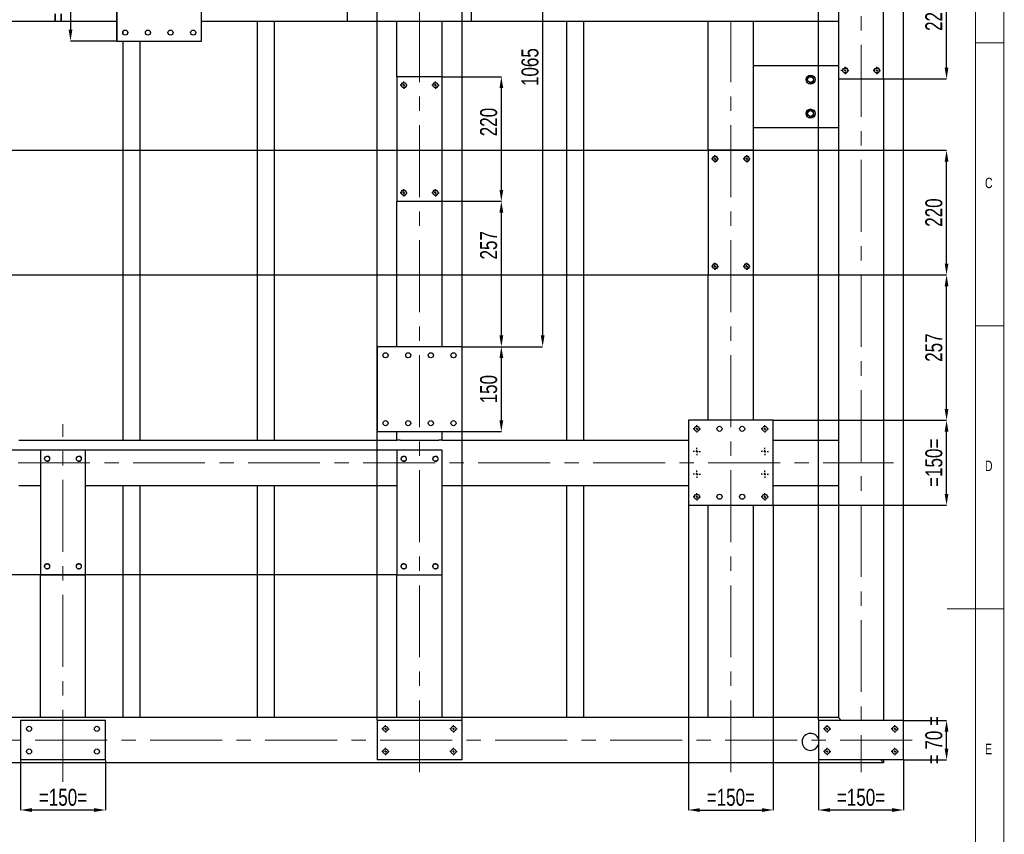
# Model space of a CAD drawing. Header units: millimetres. Extents: x 5 to 589, y 5 to 415.
# Tile 16 of 17: x 415 to 589, y 170 to 314. Entities that reach past the tile are written whole.
import ezdxf

# ---------------------------------------------------------------- set-up
doc = ezdxf.new("R2010")
doc.units = ezdxf.units.MM
doc.header["$PDSIZE"] = -1
doc.linetypes.add('CENTERX2', pattern=[20.32, 12.7, -2.54, 2.54, -2.54])
for name, color, linetype in [('COTES', 1, 'Continuous'), ('NOTES', 6, 'Continuous'), ('TRAIT-FINS', 9, 'Continuous'), ('TRAIT-MIXTES', 3, 'CENTERX2')]:
    doc.layers.add(name, color=color, linetype=linetype)
doc.layers.add('TRAIT-FORT', color=4, linetype='Continuous', lineweight=25)
doc.styles.add('SLDTEXTSTYLE0', font='TXT', dxfattribs={"width": 0.75})
doc.dimstyles.new('SLDDIMSTYLE2', dxfattribs={"dimtxt": 3, "dimasz": 2, "dimexe": 0, "dimexo": 0.0625, "dimgap": 0.75, "dimtad": 1, "dimdec": 0, "dimlfac": 10, "dimrnd": 1e-09, "dimzin": 12, "dimdsep": 46, "dimtxsty": 'SLDTEXTSTYLE0', "dimsah": 1, "dimcen": 0.09, "dimadec": 0, "dimazin": 3, "dimtfac": 1, "dimtdec": 0, "dimtofl": 0, "dimtmove": 0, "dimatfit": 3, "dimfxl": 1, "dimfrac": 2, "dimtolj": 1, "dimtzin": 12, "dimarcsym": 0})
doc.dimstyles.new('SLDDIMSTYLE3', dxfattribs={"dimtxt": 3, "dimasz": 2, "dimexe": 0, "dimexo": 0.0625, "dimgap": 0.75, "dimtad": 1, "dimdec": 0, "dimlfac": 10, "dimrnd": 1e-09, "dimzin": 12, "dimdsep": 46, "dimtxsty": 'SLDTEXTSTYLE0', "dimsah": 1, "dimcen": 0.09, "dimadec": 0, "dimazin": 3, "dimtfac": 1, "dimtdec": 0, "dimtmove": 0, "dimatfit": 0, "dimfxl": 1, "dimfrac": 2, "dimtolj": 1, "dimtzin": 12, "dimarcsym": 0})

# ---------------------------------------------------------------- blocks, each defined once
blk = doc.blocks.new('_D_26')
at = {"layer": 'COTES', "color": 0, "lineweight": -2, "transparency": 16777216}
for p, q in [((571.33, 190.3), (578.88, 190.3)), ((578.88, 185.3), (578.88, 188.3)), ((571.33, 183.3), (578.88, 183.3))]:
    blk.add_line(p, q, dxfattribs=at)
at = {"layer": 'COTES', "color": 0, "transparency": 16777216}
for points in [[(578.55, 188.3), (579.21, 188.3), (578.88, 190.3)], [(578.55, 185.3), (579.21, 185.3), (578.88, 183.3)]]:
    blk.add_solid(points, dxfattribs=at)
at = {"layer": 'Defpoints', "color": 0, "transparency": 16777216}
for p in [(571.27, 190.3), (578.88, 190.3), (571.27, 183.3)]:
    blk.add_point(p, dxfattribs=at)
at = {"layer": 'COTES', "color": 0, "transparency": 16777216, "insert": (575.13, 186.8), "char_height": 3, "attachment_point": 2, "rotation": 90, "style": 'SLDTEXTSTYLE0'}
blk.add_mtext('\\A1;= 70 =', dxfattribs=at)
blk = doc.blocks.new('_D_28')
at = {"layer": 'COTES', "color": 0, "lineweight": -2, "transparency": 16777216}
for p, q in [((478.27, 190.36), (478.27, 373.64)), ((491.27, 373.64), (480.27, 373.64)), ((493.27, 190.36), (493.27, 373.64))]:
    blk.add_line(p, q, dxfattribs=at)
at = {"layer": 'COTES', "color": 0, "transparency": 16777216}
for points in [[(480.27, 373.97), (480.27, 373.31), (478.27, 373.64)], [(491.27, 373.97), (491.27, 373.31), (493.27, 373.64)]]:
    blk.add_solid(points, dxfattribs=at)
at = {"layer": 'Defpoints', "color": 0, "transparency": 16777216}
for p in [(478.27, 373.64), (478.27, 190.3), (493.27, 190.3)]:
    blk.add_point(p, dxfattribs=at)
at = {"layer": 'COTES', "color": 0, "transparency": 16777216, "insert": (485.77, 377.39), "char_height": 3, "attachment_point": 2, "style": 'SLDTEXTSTYLE0'}
blk.add_mtext('\\A1;=150=', dxfattribs=at)
blk = doc.blocks.new('_D_29')
at = {"layer": 'COTES', "color": 0, "lineweight": -2, "transparency": 16777216}
for p, q in [((556.27, 190.36), (556.27, 373.64)), ((569.27, 373.64), (558.27, 373.64)), ((571.27, 190.36), (571.27, 373.64))]:
    blk.add_line(p, q, dxfattribs=at)
at = {"layer": 'COTES', "color": 0, "transparency": 16777216}
for points in [[(558.27, 373.97), (558.27, 373.31), (556.27, 373.64)], [(569.27, 373.97), (569.27, 373.31), (571.27, 373.64)]]:
    blk.add_solid(points, dxfattribs=at)
at = {"layer": 'Defpoints', "color": 0, "transparency": 16777216}
for p in [(556.27, 373.64), (556.27, 190.3), (571.27, 190.3)]:
    blk.add_point(p, dxfattribs=at)
at = {"layer": 'COTES', "color": 0, "transparency": 16777216, "insert": (563.77, 377.39), "char_height": 3, "attachment_point": 2, "style": 'SLDTEXTSTYLE0'}
blk.add_mtext('\\A1;=150=', dxfattribs=at)
blk = doc.blocks.new('_D_36')
at = {"layer": 'COTES', "color": 0, "lineweight": -2, "transparency": 16777216}
for p, q in [((533.27, 228.23), (533.27, 174.46)), ((548.27, 228.23), (548.27, 174.46)), ((535.27, 174.46), (546.27, 174.46))]:
    blk.add_line(p, q, dxfattribs=at)
at = {"layer": 'COTES', "color": 0, "transparency": 16777216}
for points in [[(535.27, 174.79), (535.27, 174.12), (533.27, 174.46)], [(546.27, 174.79), (546.27, 174.12), (548.27, 174.46)]]:
    blk.add_solid(points, dxfattribs=at)
at = {"layer": 'Defpoints', "color": 0, "transparency": 16777216}
for p in [(533.27, 228.3), (548.27, 228.3), (548.27, 174.46)]:
    blk.add_point(p, dxfattribs=at)
at = {"layer": 'COTES', "color": 0, "transparency": 16777216, "insert": (540.77, 178.21), "char_height": 3, "attachment_point": 2, "style": 'SLDTEXTSTYLE0'}
blk.add_mtext('\\A1;=150=', dxfattribs=at)
blk = doc.blocks.new('_D_37')
at = {"layer": 'COTES', "color": 0, "lineweight": -2, "transparency": 16777216}
for p, q in [((556.27, 183.23), (556.27, 174.46)), ((571.27, 183.23), (571.27, 174.46)), ((569.27, 174.46), (558.27, 174.46))]:
    blk.add_line(p, q, dxfattribs=at)
at = {"layer": 'COTES', "color": 0, "transparency": 16777216}
for points in [[(558.27, 174.79), (558.27, 174.12), (556.27, 174.46)], [(569.27, 174.79), (569.27, 174.12), (571.27, 174.46)]]:
    blk.add_solid(points, dxfattribs=at)
at = {"layer": 'Defpoints', "color": 0, "transparency": 16777216}
for p in [(556.27, 183.3), (571.27, 183.3), (556.27, 174.46)]:
    blk.add_point(p, dxfattribs=at)
at = {"layer": 'COTES', "color": 0, "transparency": 16777216, "insert": (563.77, 178.21), "char_height": 3, "attachment_point": 2, "style": 'SLDTEXTSTYLE0'}
blk.add_mtext('\\A1;=150=', dxfattribs=at)
blk = doc.blocks.new('_D_38')
at = {"layer": 'COTES', "color": 0, "lineweight": -2, "transparency": 16777216}
for p, q in [((415.27, 183.23), (415.27, 174.46)), ((430.27, 183.23), (430.27, 174.46)), ((428.27, 174.46), (417.27, 174.46))]:
    blk.add_line(p, q, dxfattribs=at)
at = {"layer": 'COTES', "color": 0, "transparency": 16777216}
for points in [[(417.27, 174.79), (417.27, 174.12), (415.27, 174.46)], [(428.27, 174.79), (428.27, 174.12), (430.27, 174.46)]]:
    blk.add_solid(points, dxfattribs=at)
at = {"layer": 'Defpoints', "color": 0, "transparency": 16777216}
for p in [(415.27, 183.3), (430.27, 183.3), (415.27, 174.46)]:
    blk.add_point(p, dxfattribs=at)
at = {"layer": 'COTES', "color": 0, "transparency": 16777216, "insert": (422.77, 178.21), "char_height": 3, "attachment_point": 2, "style": 'SLDTEXTSTYLE0'}
blk.add_mtext('\\A1;=150=', dxfattribs=at)
blk = doc.blocks.new('_D_40')
at = {"layer": 'COTES', "color": 0, "lineweight": -2, "transparency": 16777216}
for p, q in [((432.27, 310.36), (432.27, 331.13)), ((434.27, 331.13), (445.27, 331.13)), ((447.27, 310.36), (447.27, 331.13))]:
    blk.add_line(p, q, dxfattribs=at)
at = {"layer": 'COTES', "color": 0, "transparency": 16777216}
for points in [[(434.27, 331.47), (434.27, 330.8), (432.27, 331.13)], [(445.27, 331.47), (445.27, 330.8), (447.27, 331.13)]]:
    blk.add_solid(points, dxfattribs=at)
at = {"layer": 'Defpoints', "color": 0, "transparency": 16777216}
for p in [(447.27, 331.13), (432.27, 310.3), (447.27, 310.3)]:
    blk.add_point(p, dxfattribs=at)
at = {"layer": 'COTES', "color": 0, "transparency": 16777216, "insert": (439.77, 334.88), "char_height": 3, "attachment_point": 2, "style": 'SLDTEXTSTYLE0'}
blk.add_mtext('\\A1;150', dxfattribs=at)
blk = doc.blocks.new('_D_46')
at = {"layer": 'COTES', "color": 0, "lineweight": -2, "transparency": 16777216}
for p, q in [((567.83, 325.6), (578.88, 325.6)), ((578.88, 305.6), (578.88, 323.6)), ((567.83, 303.6), (578.88, 303.6))]:
    blk.add_line(p, q, dxfattribs=at)
at = {"layer": 'COTES', "color": 0, "transparency": 16777216}
for points in [[(578.55, 323.6), (579.21, 323.6), (578.88, 325.6)], [(578.55, 305.6), (579.21, 305.6), (578.88, 303.6)]]:
    blk.add_solid(points, dxfattribs=at)
at = {"layer": 'Defpoints', "color": 0, "transparency": 16777216}
for p in [(567.77, 325.6), (578.88, 325.6), (567.77, 303.6)]:
    blk.add_point(p, dxfattribs=at)
at = {"layer": 'COTES', "color": 0, "transparency": 16777216, "insert": (575.13, 314.6), "char_height": 3, "attachment_point": 2, "rotation": 90, "style": 'SLDTEXTSTYLE0'}
blk.add_mtext('\\A1;220', dxfattribs=at)
blk = doc.blocks.new('_D_48')
at = {"layer": 'COTES', "color": 0, "lineweight": -2, "transparency": 16777216}
for p, q in [((548.33, 243.3), (578.88, 243.3)), ((578.88, 230.3), (578.88, 241.3)), ((548.33, 228.3), (578.88, 228.3))]:
    blk.add_line(p, q, dxfattribs=at)
at = {"layer": 'COTES', "color": 0, "transparency": 16777216}
for points in [[(578.55, 241.3), (579.21, 241.3), (578.88, 243.3)], [(578.55, 230.3), (579.21, 230.3), (578.88, 228.3)]]:
    blk.add_solid(points, dxfattribs=at)
at = {"layer": 'Defpoints', "color": 0, "transparency": 16777216}
for p in [(548.27, 243.3), (578.88, 243.3), (548.27, 228.3)]:
    blk.add_point(p, dxfattribs=at)
at = {"layer": 'COTES', "color": 0, "transparency": 16777216, "insert": (575.13, 235.8), "char_height": 3, "attachment_point": 2, "rotation": 90, "style": 'SLDTEXTSTYLE0'}
blk.add_mtext('\\A1;=150=', dxfattribs=at)
blk = doc.blocks.new('_D_49')
at = {"layer": 'COTES', "color": 0, "lineweight": -2, "transparency": 16777216}
for p, q in [((363.83, 291), (578.88, 291)), ((578.88, 271), (578.88, 289)), ((363.83, 269), (578.88, 269))]:
    blk.add_line(p, q, dxfattribs=at)
at = {"layer": 'COTES', "color": 0, "transparency": 16777216}
for points in [[(578.55, 289), (579.21, 289), (578.88, 291)], [(578.55, 271), (579.21, 271), (578.88, 269)]]:
    blk.add_solid(points, dxfattribs=at)
at = {"layer": 'Defpoints', "color": 0, "transparency": 16777216}
for p in [(363.77, 291), (578.88, 291), (363.77, 269)]:
    blk.add_point(p, dxfattribs=at)
at = {"layer": 'COTES', "color": 0, "transparency": 16777216, "insert": (575.13, 280), "char_height": 3, "attachment_point": 2, "rotation": 90, "style": 'SLDTEXTSTYLE0'}
blk.add_mtext('\\A1;220', dxfattribs=at)
blk = doc.blocks.new('_D_50')
at = {"layer": 'COTES', "color": 0, "lineweight": -2, "transparency": 16777216}
for p, q in [((544.83, 269), (578.88, 269)), ((578.88, 245.3), (578.88, 267)), ((548.33, 243.3), (578.88, 243.3))]:
    blk.add_line(p, q, dxfattribs=at)
at = {"layer": 'COTES', "color": 0, "transparency": 16777216}
for points in [[(578.55, 267), (579.21, 267), (578.88, 269)], [(578.55, 245.3), (579.21, 245.3), (578.88, 243.3)]]:
    blk.add_solid(points, dxfattribs=at)
at = {"layer": 'Defpoints', "color": 0, "transparency": 16777216}
for p in [(544.77, 269), (578.88, 269), (548.27, 243.3)]:
    blk.add_point(p, dxfattribs=at)
at = {"layer": 'COTES', "color": 0, "transparency": 16777216, "insert": (575.13, 256.15), "char_height": 3, "attachment_point": 2, "rotation": 90, "style": 'SLDTEXTSTYLE0'}
blk.add_mtext('\\A1;257', dxfattribs=at)
blk = doc.blocks.new('_D_51')
at = {"layer": 'COTES', "color": 0, "lineweight": -2, "transparency": 16777216}
for p, q in [((432.21, 325.3), (424.1, 325.3)), ((424.1, 323.3), (424.1, 312.3)), ((432.21, 310.3), (424.1, 310.3))]:
    blk.add_line(p, q, dxfattribs=at)
at = {"layer": 'COTES', "color": 0, "transparency": 16777216}
for points in [[(423.77, 323.3), (424.43, 323.3), (424.1, 325.3)], [(423.77, 312.3), (424.43, 312.3), (424.1, 310.3)]]:
    blk.add_solid(points, dxfattribs=at)
at = {"layer": 'Defpoints', "color": 0, "transparency": 16777216}
for p in [(432.27, 325.3), (424.1, 310.3), (432.27, 310.3)]:
    blk.add_point(p, dxfattribs=at)
at = {"layer": 'COTES', "color": 0, "transparency": 16777216, "insert": (420.35, 317.8), "char_height": 3, "attachment_point": 2, "rotation": 90, "style": 'SLDTEXTSTYLE0'}
blk.add_mtext('\\A1;=150=', dxfattribs=at)
blk = doc.blocks.new('_D_55')
at = {"layer": 'COTES', "color": 0, "lineweight": -2, "transparency": 16777216}
for p, q in [((481.71, 238), (324.85, 238)), ((324.85, 236), (324.85, 218)), ((481.71, 216), (324.85, 216))]:
    blk.add_line(p, q, dxfattribs=at)
at = {"layer": 'COTES', "color": 0, "transparency": 16777216}
for points in [[(324.52, 236), (325.18, 236), (324.85, 238)], [(324.52, 218), (325.18, 218), (324.85, 216)]]:
    blk.add_solid(points, dxfattribs=at)
at = {"layer": 'Defpoints', "color": 0, "transparency": 16777216}
for p in [(481.77, 238), (324.85, 216), (481.77, 216)]:
    blk.add_point(p, dxfattribs=at)
at = {"layer": 'COTES', "color": 0, "transparency": 16777216, "insert": (321.1, 227), "char_height": 3, "attachment_point": 2, "rotation": 90, "style": 'SLDTEXTSTYLE0'}
blk.add_mtext('\\A1;220', dxfattribs=at)
blk = doc.blocks.new('_D_60')
at = {"layer": 'COTES', "color": 0, "lineweight": -2, "transparency": 16777216}
for p, q in [((489.83, 304), (500.22, 304)), ((500.22, 284), (500.22, 302)), ((489.83, 282), (500.22, 282))]:
    blk.add_line(p, q, dxfattribs=at)
at = {"layer": 'COTES', "color": 0, "transparency": 16777216}
for points in [[(499.89, 302), (500.56, 302), (500.22, 304)], [(499.89, 284), (500.56, 284), (500.22, 282)]]:
    blk.add_solid(points, dxfattribs=at)
at = {"layer": 'Defpoints', "color": 0, "transparency": 16777216}
for p in [(489.77, 304), (500.22, 304), (489.77, 282)]:
    blk.add_point(p, dxfattribs=at)
at = {"layer": 'COTES', "color": 0, "transparency": 16777216, "insert": (496.47, 295.99), "char_height": 3, "attachment_point": 2, "rotation": 90, "style": 'SLDTEXTSTYLE0'}
blk.add_mtext('\\A1;220', dxfattribs=at)
blk = doc.blocks.new('_D_61')
at = {"layer": 'COTES', "color": 0, "lineweight": -2, "transparency": 16777216}
for p, q in [((493.33, 256.3), (500.22, 256.3)), ((500.22, 243.3), (500.22, 254.3)), ((493.33, 241.3), (500.22, 241.3))]:
    blk.add_line(p, q, dxfattribs=at)
at = {"layer": 'COTES', "color": 0, "transparency": 16777216}
for points in [[(499.89, 254.3), (500.56, 254.3), (500.22, 256.3)], [(499.89, 243.3), (500.56, 243.3), (500.22, 241.3)]]:
    blk.add_solid(points, dxfattribs=at)
at = {"layer": 'Defpoints', "color": 0, "transparency": 16777216}
for p in [(493.27, 256.3), (500.22, 256.3), (493.27, 241.3)]:
    blk.add_point(p, dxfattribs=at)
at = {"layer": 'COTES', "color": 0, "transparency": 16777216, "insert": (496.47, 248.8), "char_height": 3, "attachment_point": 2, "rotation": 90, "style": 'SLDTEXTSTYLE0'}
blk.add_mtext('\\A1;150', dxfattribs=at)
blk = doc.blocks.new('_D_62')
at = {"layer": 'COTES', "color": 0, "lineweight": -2, "transparency": 16777216}
for p, q in [((489.83, 282), (500.22, 282)), ((500.22, 258.3), (500.22, 280)), ((493.33, 256.3), (500.22, 256.3))]:
    blk.add_line(p, q, dxfattribs=at)
at = {"layer": 'COTES', "color": 0, "transparency": 16777216}
for points in [[(499.89, 280), (500.56, 280), (500.22, 282)], [(499.89, 258.3), (500.56, 258.3), (500.22, 256.3)]]:
    blk.add_solid(points, dxfattribs=at)
at = {"layer": 'Defpoints', "color": 0, "transparency": 16777216}
for p in [(489.77, 282), (500.22, 282), (493.27, 256.3)]:
    blk.add_point(p, dxfattribs=at)
at = {"layer": 'COTES', "color": 0, "transparency": 16777216, "insert": (496.47, 274.22), "char_height": 3, "attachment_point": 2, "rotation": 90, "style": 'SLDTEXTSTYLE0'}
blk.add_mtext('\\A1;257', dxfattribs=at)
blk = doc.blocks.new('_D_63')
at = {"layer": 'COTES', "color": 0, "lineweight": -2, "transparency": 16777216}
for p, q in [((508.51, 362.8), (507.52, 362.8)), ((507.52, 360.8), (507.52, 258.3)), ((493.33, 256.3), (507.52, 256.3))]:
    blk.add_line(p, q, dxfattribs=at)
at = {"layer": 'COTES', "color": 0, "transparency": 16777216}
for points in [[(507.19, 360.8), (507.85, 360.8), (507.52, 362.8)], [(507.19, 258.3), (507.85, 258.3), (507.52, 256.3)]]:
    blk.add_solid(points, dxfattribs=at)
at = {"layer": 'Defpoints', "color": 0, "transparency": 16777216}
for p in [(508.57, 362.8), (493.27, 256.3), (507.52, 256.3)]:
    blk.add_point(p, dxfattribs=at)
at = {"layer": 'COTES', "color": 0, "transparency": 16777216, "insert": (503.77, 305.7), "char_height": 3, "attachment_point": 2, "rotation": 90, "style": 'SLDTEXTSTYLE0'}
blk.add_mtext('\\A1;1065', dxfattribs=at)
blk = doc.blocks.new('SW_CENTERMARKSYMBOL_10')
at = {"layer": 'TRAIT-MIXTES', "color": 0}
for p, q in [((-0.4, 0), (-0.65, 0)), ((0, 0), (-0.2, 0)), ((0, 0.4), (0, 0.65)), ((0, 0), (0, 0.2)), ((0, 0), (0, -0.2)), ((0, 0), (0.2, 0)), ((0.4, 0), (0.65, 0)), ((0, -0.4), (0, -0.65))]:
    blk.add_line(p, q, dxfattribs=at)
blk = doc.blocks.new('SW_CENTERMARKSYMBOL_11')
at = {"layer": 'TRAIT-MIXTES', "color": 0}
for p, q in [((-0.4, 0), (-0.65, 0)), ((0, 0), (-0.2, 0)), ((0, 0.4), (0, 0.65)), ((0, 0), (0, 0.2)), ((0, 0), (0, -0.2)), ((0, 0), (0.2, 0)), ((0.4, 0), (0.65, 0)), ((0, -0.4), (0, -0.65))]:
    blk.add_line(p, q, dxfattribs=at)
blk = doc.blocks.new('SW_CENTERMARKSYMBOL_12')
at = {"layer": 'TRAIT-MIXTES', "color": 0}
for p, q in [((-0.4, 0), (-0.65, 0)), ((0, 0), (-0.2, 0)), ((0, 0.4), (0, 0.65)), ((0, 0), (0, 0.2)), ((0, 0), (0, -0.2)), ((0, 0), (0.2, 0)), ((0.4, 0), (0.65, 0)), ((0, -0.4), (0, -0.65))]:
    blk.add_line(p, q, dxfattribs=at)
blk = doc.blocks.new('SW_CENTERMARKSYMBOL_13')
at = {"layer": 'TRAIT-MIXTES', "color": 0}
for p, q in [((-0.4, 0), (-0.65, 0)), ((0, 0), (-0.2, 0)), ((0, 0.4), (0, 0.65)), ((0, 0), (0, 0.2)), ((0, 0), (0, -0.2)), ((0, 0), (0.2, 0)), ((0.4, 0), (0.65, 0)), ((0, -0.4), (0, -0.65))]:
    blk.add_line(p, q, dxfattribs=at)
blk = doc.blocks.new('SW_CENTERMARKSYMBOL_14')
at = {"layer": 'TRAIT-MIXTES', "color": 0}
for p, q in [((-0.4, 0), (-0.65, 0)), ((0, 0), (-0.2, 0)), ((0, 0.4), (0, 0.65)), ((0, 0), (0, 0.2)), ((0, 0), (0, -0.2)), ((0, 0), (0.2, 0)), ((0.4, 0), (0.65, 0)), ((0, -0.4), (0, -0.65))]:
    blk.add_line(p, q, dxfattribs=at)
blk = doc.blocks.new('SW_CENTERMARKSYMBOL_15')
at = {"layer": 'TRAIT-MIXTES', "color": 0}
for p, q in [((-0.4, 0), (-0.65, 0)), ((0, 0), (-0.2, 0)), ((0, 0.4), (0, 0.65)), ((0, 0), (0, 0.2)), ((0, 0), (0, -0.2)), ((0, 0), (0.2, 0)), ((0.4, 0), (0.65, 0)), ((0, -0.4), (0, -0.65))]:
    blk.add_line(p, q, dxfattribs=at)
blk = doc.blocks.new('SW_CENTERMARKSYMBOL_16')
at = {"layer": 'TRAIT-MIXTES', "color": 0}
for p, q in [((-0.4, 0), (-0.65, 0)), ((0, 0), (-0.2, 0)), ((0, 0.4), (0, 0.65)), ((0, 0), (0, 0.2)), ((0, 0), (0, -0.2)), ((0, 0), (0.2, 0)), ((0.4, 0), (0.65, 0)), ((0, -0.4), (0, -0.65))]:
    blk.add_line(p, q, dxfattribs=at)
blk = doc.blocks.new('SW_CENTERMARKSYMBOL_17')
at = {"layer": 'TRAIT-MIXTES', "color": 0}
for p, q in [((-0.4, 0), (-0.65, 0)), ((0, 0), (-0.2, 0)), ((0, 0.4), (0, 0.65)), ((0, 0), (0, 0.2)), ((0, 0), (0, -0.2)), ((0, 0), (0.2, 0)), ((0.4, 0), (0.65, 0)), ((0, -0.4), (0, -0.65))]:
    blk.add_line(p, q, dxfattribs=at)
blk = doc.blocks.new('SW_CENTERMARKSYMBOL_18')
at = {"layer": 'TRAIT-MIXTES', "color": 0}
for p, q in [((-0.4, 0), (-0.64, 0)), ((0, 0), (-0.2, 0)), ((0, 0.4), (0, 0.64)), ((0, 0), (0, 0.2)), ((0, 0), (0, -0.2)), ((0, 0), (0.2, 0)), ((0.4, 0), (0.64, 0)), ((0, -0.4), (0, -0.64))]:
    blk.add_line(p, q, dxfattribs=at)
blk = doc.blocks.new('SW_CENTERMARKSYMBOL_19')
at = {"layer": 'TRAIT-MIXTES', "color": 0}
for p, q in [((-0.4, 0), (-0.64, 0)), ((0, 0), (-0.2, 0)), ((0, 0.4), (0, 0.64)), ((0, 0), (0, 0.2)), ((0, 0), (0, -0.2)), ((0, 0), (0.2, 0)), ((0.4, 0), (0.64, 0)), ((0, -0.4), (0, -0.64))]:
    blk.add_line(p, q, dxfattribs=at)
blk = doc.blocks.new('SW_CENTERMARKSYMBOL_20')
at = {"layer": 'TRAIT-MIXTES', "color": 0}
for p, q in [((-0.4, 0), (-0.64, 0)), ((0, 0), (-0.2, 0)), ((0, 0.4), (0, 0.64)), ((0, 0), (0, 0.2)), ((0, 0), (0, -0.2)), ((0, 0), (0.2, 0)), ((0.4, 0), (0.64, 0)), ((0, -0.4), (0, -0.64))]:
    blk.add_line(p, q, dxfattribs=at)
blk = doc.blocks.new('SW_CENTERMARKSYMBOL_21')
at = {"layer": 'TRAIT-MIXTES', "color": 0}
for p, q in [((-0.4, 0), (-0.64, 0)), ((0, 0), (-0.2, 0)), ((0, 0.4), (0, 0.64)), ((0, 0), (0, 0.2)), ((0, 0), (0, -0.2)), ((0, 0), (0.2, 0)), ((0.4, 0), (0.64, 0)), ((0, -0.4), (0, -0.64))]:
    blk.add_line(p, q, dxfattribs=at)
blk = doc.blocks.new('SW_CENTERMARKSYMBOL_22')
at = {"layer": 'TRAIT-MIXTES', "color": 0}
for p, q in [((-0.4, 0), (-0.65, 0)), ((0, 0), (-0.2, 0)), ((0, 0.4), (0, 0.65)), ((0, 0), (0, 0.2)), ((0, 0), (0, -0.2)), ((0, 0), (0.2, 0)), ((0.4, 0), (0.65, 0)), ((0, -0.4), (0, -0.65))]:
    blk.add_line(p, q, dxfattribs=at)
blk = doc.blocks.new('SW_CENTERMARKSYMBOL_23')
at = {"layer": 'TRAIT-MIXTES', "color": 0}
for p, q in [((-0.4, 0), (-0.65, 0)), ((0, 0), (-0.2, 0)), ((0, 0.4), (0, 0.65)), ((0, 0), (0, 0.2)), ((0, 0), (0, -0.2)), ((0, 0), (0.2, 0)), ((0.4, 0), (0.65, 0)), ((0, -0.4), (0, -0.65))]:
    blk.add_line(p, q, dxfattribs=at)
blk = doc.blocks.new('SW_CENTERMARKSYMBOL_24')
at = {"layer": 'TRAIT-MIXTES', "color": 0}
for p, q in [((-0.4, 0), (-0.65, 0)), ((0, 0), (-0.2, 0)), ((0, 0.4), (0, 0.65)), ((0, 0), (0, 0.2)), ((0, 0), (0, -0.2)), ((0, 0), (0.2, 0)), ((0.4, 0), (0.65, 0)), ((0, -0.4), (0, -0.65))]:
    blk.add_line(p, q, dxfattribs=at)
blk = doc.blocks.new('SW_CENTERMARKSYMBOL_25')
at = {"layer": 'TRAIT-MIXTES', "color": 0}
for p, q in [((-0.4, 0), (-0.65, 0)), ((0, 0), (-0.2, 0)), ((0, 0.4), (0, 0.65)), ((0, 0), (0, 0.2)), ((0, 0), (0, -0.2)), ((0, 0), (0.2, 0)), ((0.4, 0), (0.65, 0)), ((0, -0.4), (0, -0.65))]:
    blk.add_line(p, q, dxfattribs=at)
blk = doc.blocks.new('SW_CENTERMARKSYMBOL_26')
at = {"layer": 'TRAIT-MIXTES', "color": 0}
for p, q in [((-0.4, 0), (-0.64, 0)), ((0, 0), (-0.2, 0)), ((0, 0.4), (0, 0.64)), ((0, 0), (0, 0.2)), ((0, 0), (0, -0.2)), ((0, 0), (0.2, 0)), ((0.4, 0), (0.64, 0)), ((0, -0.4), (0, -0.64))]:
    blk.add_line(p, q, dxfattribs=at)
blk = doc.blocks.new('SW_CENTERMARKSYMBOL_27')
at = {"layer": 'TRAIT-MIXTES', "color": 0}
for p, q in [((-0.4, 0), (-0.76, 0)), ((0, 0), (-0.2, 0)), ((0, 0.4), (0, 0.64)), ((0, 0), (0, 0.2)), ((0, 0), (0, -0.2)), ((0, 0), (0.2, 0)), ((0.4, 0), (0.64, 0)), ((0, -0.4), (0, -0.64))]:
    blk.add_line(p, q, dxfattribs=at)
blk = doc.blocks.new('SW_CENTERMARKSYMBOL_34')
at = {"layer": 'TRAIT-MIXTES', "color": 0}
for p, q in [((-0.4, 0), (-0.64, 0)), ((0, 0), (-0.2, 0)), ((0, 0.4), (0, 0.64)), ((0, 0), (0, 0.2)), ((0, 0), (0, -0.2)), ((0, 0), (0.2, 0)), ((0.4, 0), (0.64, 0)), ((0, -0.4), (0, -0.64))]:
    blk.add_line(p, q, dxfattribs=at)
blk = doc.blocks.new('SW_CENTERMARKSYMBOL_35')
at = {"layer": 'TRAIT-MIXTES', "color": 0}
for p, q in [((-0.4, 0), (-0.64, 0)), ((0, 0), (-0.2, 0)), ((0, 0.4), (0, 0.64)), ((0, 0), (0, 0.2)), ((0, 0), (0, -0.2)), ((0, 0), (0.2, 0)), ((0.4, 0), (0.64, 0)), ((0, -0.4), (0, -0.64))]:
    blk.add_line(p, q, dxfattribs=at)
blk = doc.blocks.new('SW_CENTERMARKSYMBOL_36')
at = {"layer": 'TRAIT-MIXTES', "color": 0}
for p, q in [((-0.4, 0), (-0.64, 0)), ((0, 0), (-0.2, 0)), ((0, 0.4), (0, 0.64)), ((0, 0), (0, 0.2)), ((0, 0), (0, -0.2)), ((0, 0), (0.2, 0)), ((0.4, 0), (0.64, 0)), ((0, -0.4), (0, -0.64))]:
    blk.add_line(p, q, dxfattribs=at)
blk = doc.blocks.new('SW_CENTERMARKSYMBOL_37')
at = {"layer": 'TRAIT-MIXTES', "color": 0}
for p, q in [((-0.4, 0), (-0.64, 0)), ((0, 0), (-0.2, 0)), ((0, 0.4), (0, 0.64)), ((0, 0), (0, 0.2)), ((0, 0), (0, -0.2)), ((0, 0), (0.2, 0)), ((0.4, 0), (0.64, 0)), ((0, -0.4), (0, -0.64))]:
    blk.add_line(p, q, dxfattribs=at)
blk = doc.blocks.new('SW_CENTERMARKSYMBOL_56')
at = {"layer": 'TRAIT-MIXTES', "color": 0}
for p, q in [((-0.4, 0), (-0.65, 0)), ((0, 0), (-0.2, 0)), ((0, 0.4), (0, 0.65)), ((0, 0), (0, 0.2)), ((0, 0), (0, -0.2)), ((0, 0), (0.2, 0)), ((0.4, 0), (0.65, 0)), ((0, -0.4), (0, -0.65))]:
    blk.add_line(p, q, dxfattribs=at)
blk = doc.blocks.new('SW_CENTERMARKSYMBOL_57')
at = {"layer": 'TRAIT-MIXTES', "color": 0}
for p, q in [((-0.4, 0), (-0.65, 0)), ((0, 0), (-0.2, 0)), ((0, 0.4), (0, 0.65)), ((0, 0), (0, 0.2)), ((0, 0), (0, -0.2)), ((0, 0), (0.2, 0)), ((0.4, 0), (0.65, 0)), ((0, -0.4), (0, -0.65))]:
    blk.add_line(p, q, dxfattribs=at)
blk = doc.blocks.new('SW_CENTERMARKSYMBOL_58')
at = {"layer": 'TRAIT-MIXTES', "color": 0}
for p, q in [((-0.4, 0), (-0.65, 0)), ((0, 0), (-0.2, 0)), ((0, 0.4), (0, 0.65)), ((0, 0), (0, 0.2)), ((0, 0), (0, -0.2)), ((0, 0), (0.2, 0)), ((0.4, 0), (0.65, 0)), ((0, -0.4), (0, -0.65))]:
    blk.add_line(p, q, dxfattribs=at)
blk = doc.blocks.new('SW_CENTERMARKSYMBOL_59')
at = {"layer": 'TRAIT-MIXTES', "color": 0}
for p, q in [((-0.4, 0), (-0.65, 0)), ((0, 0), (-0.2, 0)), ((0, 0.4), (0, 0.65)), ((0, 0), (0, 0.2)), ((0, 0), (0, -0.2)), ((0, 0), (0.2, 0)), ((0.4, 0), (0.65, 0)), ((0, -0.4), (0, -0.65))]:
    blk.add_line(p, q, dxfattribs=at)

msp = doc.modelspace()

# ---------------------------------------------------------------- linework, layer by layer
at = {"lineweight": 18}
for p, q in [((589, 5), (589, 415)), ((584, 10), (584, 410)), ((589, 310), (584, 310)), ((584, 260), (589, 260)), ((589, 210), (579, 210))]:
    msp.add_line(p, q, dxfattribs=at)
at = {"layer": 'TRAIT-FINS', "lineweight": 18}
for centre, radius in [((560.97, 305.1), 0.5), ((566.57, 305.1), 0.5), ((482.97, 302.5), 0.5), ((488.57, 302.5), 0.5), ((554.85, 303.5), 0.6), ((554.85, 297.5), 0.6), ((537.97, 289.5), 0.5), ((543.57, 289.5), 0.5), ((482.97, 283.5), 0.5), ((488.57, 283.5), 0.5), ((537.97, 270.5), 0.5), ((543.57, 270.5), 0.5), ((419.97, 236.5), 0.5), ((425.57, 236.5), 0.5), ((482.97, 236.5), 0.5), ((488.57, 236.5), 0.5), ((419.97, 217.5), 0.5), ((425.57, 217.5), 0.5), ((482.97, 217.5), 0.5), ((488.57, 217.5), 0.5)]:
    msp.add_arc(centre, radius, 255, 195, dxfattribs=at)
at = {"layer": 'TRAIT-FORT', "lineweight": 25}
for p, q in [((559.77, 325.6), (559.77, 303.6)), ((567.77, 303.6), (567.77, 325.6)), ((432.27, 325.3), (432.27, 310.3)), ((447.27, 310.3), (447.27, 325.3)), ((472.97, 321.8), (472.97, 313.8)), ((494.97, 313.8), (494.97, 321.8)), ((363.77, 313.8), (432.27, 313.8)), ((447.27, 313.8), (472.97, 313.8)), ((457.15, 239.8), (457.15, 313.8)), ((460.15, 239.8), (460.15, 313.8)), ((472.97, 313.8), (494.97, 313.8)), ((481.77, 304), (481.77, 313.8)), ((489.77, 304), (489.77, 313.8)), ((494.97, 313.8), (536.77, 313.8)), ((511.77, 239.8), (511.77, 313.8)), ((514.77, 239.8), (514.77, 313.8)), ((536.77, 291), (536.77, 313.8)), ((536.77, 313.8), (537.37, 313.8)), ((537.37, 313.8), (544.17, 313.8)), ((544.17, 313.8), (544.77, 313.8)), ((544.77, 291), (544.77, 313.8)), ((544.77, 313.8), (559.77, 313.8)), ((433.43, 311.5), (433.43, 312.09)), ((432.27, 310.3), (447.27, 310.3)), ((433.43, 239.8), (433.43, 310.3)), ((436.43, 239.8), (436.43, 310.3)), ((544.77, 306), (559.77, 306)), ((481.77, 304), (481.77, 282)), ((489.77, 304), (481.77, 304)), ((489.77, 282), (489.77, 304)), ((559.77, 303.6), (567.77, 303.6)), ((559.77, 303.6), (559.77, 239.8)), ((567.77, 303.6), (567.77, 190.3)), ((559.77, 295), (544.77, 295)), ((536.77, 291), (536.77, 269)), ((544.77, 291), (536.77, 291)), ((544.77, 269), (544.77, 291)), ((481.77, 256.3), (481.77, 282)), ((481.77, 282), (489.77, 282)), ((489.77, 256.3), (489.77, 282)), ((536.77, 243.3), (536.77, 269)), ((536.77, 269), (544.77, 269)), ((544.77, 243.3), (544.77, 269)), ((478.27, 256.3), (478.27, 241.3)), ((493.27, 256.3), (478.27, 256.3)), ((493.27, 241.3), (493.27, 256.3)), ((533.27, 243.3), (533.27, 228.3)), ((548.27, 243.3), (533.27, 243.3)), ((548.27, 228.3), (548.27, 243.3)), ((478.27, 241.3), (493.27, 241.3)), ((481.77, 239.8), (481.77, 241.3)), ((489.77, 239.8), (489.77, 241.3)), ((414.97, 239.8), (481.77, 239.8)), ((482.37, 239.8), (481.77, 239.8)), ((482.37, 239.8), (489.17, 239.8)), ((489.77, 239.8), (489.17, 239.8)), ((489.77, 239.8), (533.27, 239.8)), ((548.27, 239.8), (559.77, 239.8)), ((559.77, 239.8), (559.77, 239.2)), ((559.77, 239.2), (559.77, 232.4)), ((418.77, 238), (418.77, 216)), ((426.77, 238), (418.77, 238)), ((426.77, 216), (426.77, 238)), ((481.77, 238), (481.77, 216)), ((489.77, 238), (481.77, 238)), ((489.77, 216), (489.77, 238)), ((414.97, 231.8), (418.77, 231.8)), ((426.77, 231.8), (481.77, 231.8)), ((433.43, 190.8), (433.43, 231.8)), ((436.43, 190.8), (436.43, 231.8)), ((457.15, 190.8), (457.15, 231.8)), ((460.15, 190.8), (460.15, 231.8)), ((489.77, 231.8), (533.27, 231.8)), ((511.77, 190.8), (511.77, 231.8)), ((514.77, 190.8), (514.77, 231.8)), ((548.27, 231.8), (559.77, 231.8)), ((559.77, 232.4), (559.77, 231.8)), ((559.77, 231.8), (559.77, 190.8)), ((533.27, 228.3), (548.27, 228.3)), ((536.77, 190.8), (536.77, 228.3)), ((544.77, 190.8), (544.77, 228.3)), ((418.77, 190.8), (418.77, 216)), ((418.77, 216), (426.77, 216)), ((426.77, 190.8), (426.77, 216)), ((481.77, 190.8), (481.77, 216)), ((481.77, 216), (489.77, 216)), ((489.77, 190.8), (489.77, 216)), ((418.77, 190.8), (363.77, 190.8)), ((415.27, 190.3), (415.27, 183.3)), ((430.27, 190.3), (415.27, 190.3)), ((419.37, 190.8), (418.77, 190.8)), ((426.17, 190.8), (419.37, 190.8)), ((426.77, 190.8), (426.17, 190.8)), ((481.77, 190.8), (426.77, 190.8)), ((430.27, 183.3), (430.27, 190.3)), ((478.27, 190.3), (478.27, 183.3)), ((493.27, 190.3), (478.27, 190.3)), ((482.37, 190.8), (481.77, 190.8)), ((489.17, 190.8), (482.37, 190.8)), ((489.77, 190.8), (489.17, 190.8)), ((536.77, 190.8), (489.77, 190.8)), ((493.27, 183.3), (493.27, 190.3)), ((537.37, 190.8), (536.77, 190.8)), ((544.17, 190.8), (537.37, 190.8)), ((544.77, 190.8), (544.17, 190.8)), ((559.77, 190.8), (544.77, 190.8)), ((571.27, 190.3), (556.27, 190.3)), ((556.27, 190.3), (556.27, 183.3)), ((559.77, 190.8), (560.27, 190.3)), ((560.27, 190.3), (559.77, 190.8)), ((571.27, 183.3), (571.27, 190.3)), ((567.77, 182.8), (335.77, 182.8)), ((430.27, 183.3), (415.27, 183.3)), ((493.27, 183.3), (478.27, 183.3)), ((571.27, 183.3), (556.27, 183.3)), ((567.27, 183.3), (567.77, 182.8)), ((567.77, 182.8), (567.27, 183.3)), ((567.77, 183.3), (567.77, 182.8))]:
    msp.add_line(p, q, dxfattribs=at)
for centre, radius in [((433.77, 311.8), 0.45), ((437.77, 311.8), 0.45), ((441.77, 311.8), 0.45), ((445.77, 311.8), 0.45), ((560.97, 305.1), 0.44), ((566.57, 305.1), 0.44), ((482.97, 302.5), 0.44), ((488.57, 302.5), 0.44), ((554.85, 303.5), 0.8), ((554.85, 303.5), 0.51), ((554.85, 297.5), 0.8), ((554.85, 297.5), 0.51), ((537.97, 289.5), 0.44), ((543.57, 289.5), 0.44), ((482.97, 283.5), 0.44), ((488.57, 283.5), 0.44), ((537.97, 270.5), 0.44), ((543.57, 270.5), 0.44), ((479.77, 254.8), 0.45), ((483.77, 254.8), 0.45), ((487.77, 254.8), 0.45), ((491.77, 254.8), 0.45), ((479.77, 242.8), 0.45), ((483.77, 242.8), 0.45), ((487.77, 242.8), 0.45), ((491.77, 242.8), 0.45), ((534.77, 241.8), 0.45), ((538.77, 241.8), 0.45), ((542.77, 241.8), 0.45), ((546.77, 241.8), 0.45), ((419.97, 236.5), 0.44), ((425.57, 236.5), 0.44), ((482.97, 236.5), 0.44), ((488.57, 236.5), 0.44), ((534.77, 229.8), 0.45), ((538.77, 229.8), 0.45), ((542.77, 229.8), 0.45), ((546.77, 229.8), 0.45), ((419.97, 217.5), 0.44), ((425.57, 217.5), 0.44), ((482.97, 217.5), 0.44), ((488.57, 217.5), 0.44), ((416.77, 188.8), 0.45), ((428.77, 188.8), 0.45), ((479.77, 188.8), 0.45), ((491.77, 188.8), 0.45), ((557.77, 188.8), 0.45), ((569.77, 188.8), 0.45), ((416.77, 184.8), 0.45), ((428.77, 184.8), 0.45), ((479.77, 184.8), 0.45), ((491.77, 184.8), 0.45), ((557.77, 184.8), 0.45), ((569.77, 184.8), 0.45)]:
    msp.add_circle(centre, radius, dxfattribs=at)
for start, end in [(19.0187, 270), (270, 340.9813)]:
    msp.add_arc((554.85, 186.5), 1.5, start, end, dxfattribs=at)
at = {"layer": 'TRAIT-MIXTES', "lineweight": 18}
for p, q in [((485.77, 181.13), (485.77, 370.57)), ((563.77, 370.57), (563.77, 181.13)), ((540.77, 181.13), (540.77, 313.8)), ((422.77, 179.43), (422.77, 242.62)), ((333.56, 235.8), (569.49, 235.8)), ((572.81, 186.8), (330.6, 186.8))]:
    msp.add_line(p, q, dxfattribs=at)

# ---------------------------------------------------------------- block references
at = {"layer": 'TRAIT-MIXTES'}
for name, p in [('SW_CENTERMARKSYMBOL_27', (560.97, 305.1)), ('SW_CENTERMARKSYMBOL_26', (566.57, 305.1)), ('SW_CENTERMARKSYMBOL_37', (482.97, 302.5)), ('SW_CENTERMARKSYMBOL_36', (488.57, 302.5)), ('SW_CENTERMARKSYMBOL_21', (537.97, 289.5)), ('SW_CENTERMARKSYMBOL_20', (543.57, 289.5)), ('SW_CENTERMARKSYMBOL_35', (482.97, 283.5)), ('SW_CENTERMARKSYMBOL_34', (488.57, 283.5)), ('SW_CENTERMARKSYMBOL_19', (537.97, 270.5)), ('SW_CENTERMARKSYMBOL_18', (543.57, 270.5)), ('SW_CENTERMARKSYMBOL_17', (534.77, 241.8)), ('SW_CENTERMARKSYMBOL_16', (546.77, 241.8)), ('SW_CENTERMARKSYMBOL_15', (534.77, 237.8)), ('SW_CENTERMARKSYMBOL_10', (546.77, 237.8)), ('SW_CENTERMARKSYMBOL_14', (534.77, 233.8)), ('SW_CENTERMARKSYMBOL_12', (546.77, 233.8)), ('SW_CENTERMARKSYMBOL_13', (534.77, 229.8)), ('SW_CENTERMARKSYMBOL_11', (546.77, 229.8)), ('SW_CENTERMARKSYMBOL_25', (479.77, 188.8)), ('SW_CENTERMARKSYMBOL_24', (491.77, 188.8)), ('SW_CENTERMARKSYMBOL_59', (557.77, 188.8)), ('SW_CENTERMARKSYMBOL_58', (569.77, 188.8)), ('SW_CENTERMARKSYMBOL_23', (479.77, 184.8)), ('SW_CENTERMARKSYMBOL_22', (491.77, 184.8)), ('SW_CENTERMARKSYMBOL_57', (557.77, 184.8)), ('SW_CENTERMARKSYMBOL_56', (569.77, 184.8))]:
    msp.add_blockref(name, p, dxfattribs=at)

# ---------------------------------------------------------------- texts
at = {"layer": 'NOTES', "char_height": 1.85, "attachment_point": 1, "style": 'SLDTEXTSTYLE0'}
for s, insert in [('C', (585.67, 286.17)), ('D', (585.67, 236.17)), ('E', (585.67, 186.17))]:
    msp.add_mtext(s, dxfattribs=dict(at, insert=insert))

# ---------------------------------------------------------------- dimensions: what is measured, and where the dimension line sits
at = {"layer": 'COTES'}
for base, p1, p2, picture, middle in [((478.27, 373.64), (493.27, 190.3), (478.27, 190.3), '_D_28', (485.77, 373.64)), ((556.27, 373.64), (571.27, 190.3), (556.27, 190.3), '_D_29', (563.77, 373.64)), ((415.27, 174.46), (430.27, 183.3), (415.27, 183.3), '_D_38', (422.77, 174.46)), ((556.27, 174.46), (571.27, 183.3), (556.27, 183.3), '_D_37', (563.77, 174.46))]:
    dim = msp.add_linear_dim(base=base, p1=p1, p2=p2, text='=<>=', dimstyle='SLDDIMSTYLE2', dxfattribs=at)
    dim.commit()
    dim.dimension.update_dxf_attribs({"geometry": picture, "text_midpoint": middle, "dimtype": 160})
for base, p1, p2, angle, picture, middle in [((507.52, 256.3), (508.57, 362.8), (493.27, 256.3), 90, '_D_63', (507.52, 305.7)), ((447.27, 331.13), (432.27, 310.3), (447.27, 310.3), 0, '_D_40', (439.77, 331.13)), ((578.88, 325.6), (567.77, 303.6), (567.77, 325.6), 90, '_D_46', (578.88, 314.6)), ((500.22, 304), (489.77, 282), (489.77, 304), 90, '_D_60', (500.22, 295.99)), ((578.88, 291), (363.77, 269), (363.77, 291), 90, '_D_49', (578.88, 280)), ((500.22, 282), (493.27, 256.3), (489.77, 282), 90, '_D_62', (500.22, 274.22)), ((578.88, 269), (548.27, 243.3), (544.77, 269), 90, '_D_50', (578.88, 256.15)), ((500.22, 256.3), (493.27, 241.3), (493.27, 256.3), 90, '_D_61', (500.22, 248.8)), ((324.85, 216), (481.77, 238), (481.77, 216), 90, '_D_55', (324.85, 227))]:
    dim = msp.add_linear_dim(base=base, p1=p1, p2=p2, angle=angle, dimstyle='SLDDIMSTYLE2', dxfattribs=at)
    dim.commit()
    dim.dimension.update_dxf_attribs({"geometry": picture, "text_midpoint": middle, "dimtype": 160})
for base, p1, p2, angle, text, dimstyle, picture, middle in [((424.1, 310.3), (432.27, 325.3), (432.27, 310.3), 90, '=<>=', 'SLDDIMSTYLE2', '_D_51', (424.1, 317.8)), ((578.88, 243.3), (548.27, 228.3), (548.27, 243.3), 90, '=<>=', 'SLDDIMSTYLE2', '_D_48', (578.88, 235.8)), ((548.27, 174.46), (533.27, 228.3), (548.27, 228.3), 0, '=<>=', 'SLDDIMSTYLE2', '_D_36', (540.77, 174.46)), ((578.88, 190.3), (571.27, 183.3), (571.27, 190.3), 90, '= <> =', 'SLDDIMSTYLE3', '_D_26', (578.88, 186.8))]:
    dim = msp.add_linear_dim(base=base, p1=p1, p2=p2, angle=angle, text=text, dimstyle=dimstyle, dxfattribs=at)
    dim.commit()
    dim.dimension.update_dxf_attribs({"geometry": picture, "text_midpoint": middle, "dimtype": 160})

doc.saveas('drawing.dxf')
